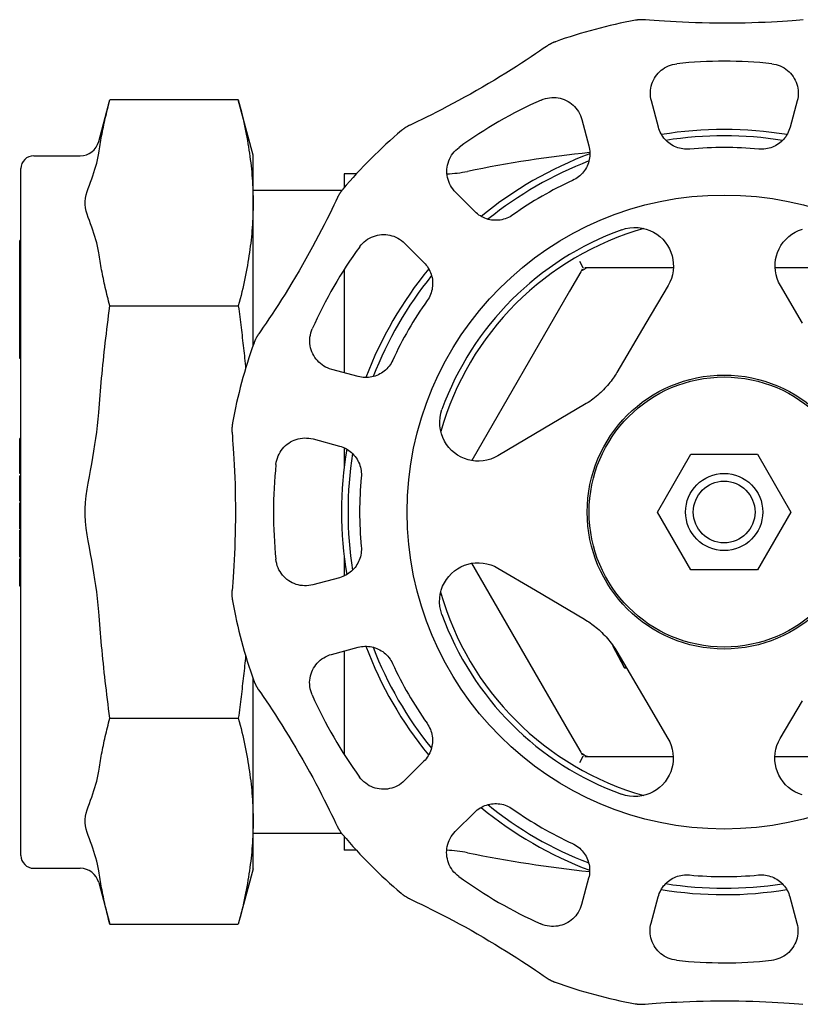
# Model space of a CAD drawing. Header units: millimetres. Extents: x 67 to 3787, y 20 to 476.
# Tile 5 of 8: x 274 to 335, y 400 to 476. Entities that reach past the tile are written whole.
import ezdxf

# ---------------------------------------------------------------- set-up
doc = ezdxf.new("R2010")
doc.units = ezdxf.units.MM
doc.layers.add('DETAIL', color=2, linetype='Continuous')

msp = doc.modelspace()

# ---------------------------------------------------------------- linework, layer by layer
at = {"layer": 'DETAIL'}
for p, q in [((280.122, 466.835), (280.988, 470.066)), ((290.974, 470.066), (280.988, 470.066)), ((292.124, 465.773), (290.974, 470.066)), ((323.648, 467.939), (323.097, 469.998)), ((334.434, 469.994), (333.882, 467.936)), ((317.688, 468.551), (318.238, 466.492)), ((275.074, 465.723), (278.673, 465.723)), ((292.124, 462.055), (292.124, 465.773)), ((274.074, 411.323), (274.074, 464.723)), ((299.204, 464.323), (299.204, 463.245)), ((300.16, 464.323), (299.204, 464.323)), ((299.021, 463.023), (292.124, 463.023)), ((309.374, 461.379), (307.868, 462.886)), ((292.124, 450.968), (292.124, 462.055)), ((273.974, 456.703), (273.974, 459.143)), ((274.074, 459.143), (273.974, 459.143)), ((303.906, 458.928), (305.413, 457.42)), ((317.496, 457.523), (317.777, 457.037)), ((273.974, 456.481), (273.974, 456.703)), ((274.074, 456.703), (273.974, 456.703)), ((274.074, 456.481), (273.974, 456.481)), ((273.974, 455.971), (273.974, 456.481)), ((299.204, 456.873), (299.204, 448.852)), ((317.602, 456.707), (316.731, 455.199)), ((317.714, 456.902), (317.602, 456.707)), ((317.777, 457.037), (317.81, 456.979)), ((318.149, 457.023), (317.924, 457.023)), ((319.891, 457.023), (318.149, 457.023)), ((324.808, 457.023), (319.891, 457.023)), ((337.617, 457.023), (332.714, 457.023)), ((273.974, 455.764), (273.974, 455.971)), ((274.074, 455.971), (273.974, 455.971)), ((273.974, 455.258), (273.974, 455.764)), ((274.074, 455.764), (273.974, 455.764)), ((324.395, 455.628), (322.668, 452.701)), ((334.851, 452.696), (333.126, 455.624)), ((273.974, 455.036), (273.974, 455.258)), ((274.074, 455.258), (273.974, 455.258)), ((273.974, 454.976), (273.974, 455.036)), ((274.074, 455.036), (273.974, 455.036)), ((273.974, 454.714), (273.974, 454.976)), ((274.074, 454.976), (273.974, 454.976)), ((316.731, 455.199), (309.124, 442.023)), ((274.074, 454.714), (273.974, 454.714)), ((273.974, 454.114), (273.974, 454.714)), ((273.974, 453.869), (273.974, 454.114)), ((274.074, 454.114), (273.974, 454.114)), ((280.988, 454.045), (290.974, 454.045)), ((273.974, 453.273), (273.974, 453.869)), ((274.074, 453.869), (273.974, 453.869)), ((273.974, 453.011), (273.974, 453.273)), ((274.074, 453.273), (273.974, 453.273)), ((273.974, 452.889), (273.974, 453.011)), ((274.074, 453.011), (273.974, 453.011)), ((273.974, 451.373), (273.974, 452.889)), ((274.074, 452.889), (273.974, 452.889)), ((322.668, 452.701), (320.414, 448.881)), ((273.974, 451.345), (273.974, 451.373)), ((274.074, 451.373), (273.974, 451.373)), ((273.974, 450.938), (273.974, 451.345)), ((274.074, 451.345), (273.974, 451.345)), ((273.974, 450.634), (273.974, 450.938)), ((274.074, 450.938), (273.974, 450.938)), ((273.974, 449.971), (273.974, 450.634)), ((274.074, 450.634), (273.974, 450.634)), ((274.074, 449.971), (273.974, 449.971)), ((300.293, 448.559), (298.235, 449.112)), ((317.902, 446.371), (314.081, 444.12)), ((314.081, 444.12), (311.153, 442.395)), ((273.974, 443.059), (273.974, 443.75)), ((274.074, 443.75), (273.974, 443.75)), ((296.783, 443.703), (298.841, 443.151)), ((274.074, 443.059), (273.974, 443.059)), ((273.974, 442.826), (273.974, 443.059)), ((273.974, 442.456), (273.974, 442.826)), ((274.074, 442.826), (273.974, 442.826)), ((299.204, 443.02), (299.204, 441.468)), ((323.558, 438.023), (326.156, 442.523)), ((326.156, 442.523), (331.352, 442.523)), ((331.352, 442.523), (333.95, 438.023)), ((273.974, 441.716), (273.974, 442.456)), ((274.074, 442.456), (273.974, 442.456)), ((273.974, 441.481), (273.974, 441.716)), ((274.074, 441.716), (273.974, 441.716)), ((273.974, 441.017), (273.974, 441.481)), ((274.074, 441.481), (273.974, 441.481)), ((274.074, 441.017), (273.974, 441.017)), ((273.974, 440.812), (273.974, 440.828)), ((274.074, 440.828), (273.974, 440.828)), ((273.974, 440.646), (273.974, 440.812)), ((274.074, 440.812), (273.974, 440.812)), ((273.974, 439.16), (273.974, 440.646)), ((274.074, 440.646), (273.974, 440.646)), ((273.974, 439.132), (273.974, 439.16)), ((274.074, 439.16), (273.974, 439.16)), ((273.974, 438.863), (273.974, 439.132)), ((274.074, 439.132), (273.974, 439.132)), ((273.974, 438.859), (273.974, 438.863)), ((274.074, 438.859), (273.974, 438.859)), ((273.974, 438.689), (273.974, 438.736)), ((274.074, 438.736), (273.974, 438.736)), ((273.974, 438.636), (273.974, 438.689)), ((274.074, 438.689), (273.974, 438.689)), ((273.974, 437.649), (273.974, 438.636)), ((274.074, 438.636), (273.974, 438.636)), ((326.156, 433.523), (323.558, 438.023)), ((333.95, 438.023), (331.352, 433.523)), ((273.974, 436.726), (273.974, 437.649)), ((274.074, 436.726), (273.974, 436.726)), ((273.974, 436.565), (273.974, 436.603)), ((274.074, 436.603), (273.974, 436.603)), ((273.974, 434.99), (273.974, 436.565)), ((274.074, 436.565), (273.974, 436.565)), ((273.974, 434.69), (273.974, 434.99)), ((274.074, 434.99), (273.974, 434.99)), ((273.974, 434.504), (273.974, 434.69)), ((274.074, 434.69), (273.974, 434.69)), ((274.074, 434.504), (273.974, 434.504)), ((273.974, 434.305), (273.974, 434.376)), ((274.074, 434.376), (273.974, 434.376)), ((273.974, 432.562), (273.974, 434.305)), ((274.074, 434.305), (273.974, 434.305)), ((299.204, 434.578), (299.204, 433.049)), ((309.116, 434.037), (316.731, 420.847)), ((311.15, 433.664), (314.076, 431.937)), ((331.352, 433.523), (326.156, 433.523)), ((273.974, 432.267), (273.974, 432.562)), ((274.074, 432.562), (273.974, 432.562)), ((298.838, 432.917), (296.779, 432.366)), ((274.074, 432.267), (273.974, 432.267)), ((314.076, 431.937), (317.896, 429.683)), ((298.226, 426.957), (300.285, 427.508)), ((299.204, 427.218), (299.204, 419.173)), ((320.994, 425.921), (320.11, 427.632)), ((320.111, 427.631), (320.995, 425.921)), ((320.406, 427.172), (322.657, 423.35)), ((320.995, 425.921), (320.994, 425.921)), ((320.995, 425.921), (321.147, 425.914)), ((320.995, 425.921), (320.995, 425.921)), ((321.147, 425.914), (320.995, 425.921)), ((292.124, 413.991), (292.124, 425.079)), ((322.657, 423.35), (324.382, 420.422)), ((333.113, 420.419), (334.84, 423.345)), ((280.988, 422.002), (290.974, 422.002)), ((316.731, 420.847), (317.602, 419.339)), ((317.777, 419.01), (317.496, 418.523)), ((317.602, 419.339), (317.714, 419.144)), ((317.777, 419.01), (317.81, 419.067)), ((317.924, 419.023), (318.149, 419.023)), ((318.149, 419.023), (319.891, 419.023)), ((319.891, 419.023), (324.794, 419.023)), ((332.7, 419.023), (337.617, 419.023)), ((305.399, 418.643), (303.891, 417.137)), ((307.85, 413.176), (309.357, 414.682)), ((292.124, 410.273), (292.124, 413.991)), ((299.019, 413.023), (292.124, 413.023)), ((299.204, 412.801), (299.204, 411.723)), ((300.16, 411.723), (299.204, 411.723)), ((275.074, 410.323), (278.673, 410.323)), ((292.124, 410.273), (290.974, 405.98)), ((280.122, 409.211), (280.988, 405.98)), ((318.218, 409.562), (317.665, 407.504)), ((323.074, 406.052), (323.626, 408.11)), ((333.86, 408.107), (334.411, 406.048)), ((280.988, 405.98), (290.974, 405.98))]:
    msp.add_line(p, q, dxfattribs=at)
at = {"layer": 'DETAIL', "flags": 128}
for points in [[(322.648, 476.293), (322.615, 476.295), (322.582, 476.298), (322.549, 476.3), (322.515, 476.301), (322.482, 476.302), (322.449, 476.303), (322.416, 476.304), (322.383, 476.304), (322.35, 476.303), (322.317, 476.303), (322.284, 476.302), (322.251, 476.3), (322.218, 476.299), (322.185, 476.297), (322.152, 476.294), (322.119, 476.291), (322.086, 476.288), (322.053, 476.285), (322.02, 476.281), (321.988, 476.277), (321.955, 476.272), (321.922, 476.267), (321.89, 476.262), (321.857, 476.256)], [(334.888, 476.288), (334.64, 476.267), (334.353, 476.244), (334.036, 476.22), (333.688, 476.195), (333.302, 476.17), (332.881, 476.145), (332.425, 476.12), (331.94, 476.097), (331.435, 476.077), (330.912, 476.06), (330.375, 476.046), (329.828, 476.036), (329.273, 476.029), (328.714, 476.028), (328.155, 476.031), (327.602, 476.038), (327.057, 476.049), (326.524, 476.064), (326.006, 476.083), (325.505, 476.104), (325.027, 476.127), (324.569, 476.153), (324.123, 476.181), (323.699, 476.21), (323.305, 476.239), (322.95, 476.267), (322.648, 476.293)], [(314.933, 474.228), (314.69, 474.059), (314.401, 473.861), (314.082, 473.644), (313.736, 473.411), (313.371, 473.169), (312.993, 472.921), (312.604, 472.671), (312.197, 472.412), (311.773, 472.147), (311.336, 471.878), (310.888, 471.606), (310.43, 471.333), (309.966, 471.06), (309.498, 470.791), (309.03, 470.526), (308.566, 470.268), (308.108, 470.017), (307.658, 469.776), (307.219, 469.544), (306.795, 469.323), (306.388, 469.115), (305.994, 468.917), (305.611, 468.726), (305.244, 468.547), (304.904, 468.383), (304.595, 468.236), (304.332, 468.113)], [(315.637, 474.592), (315.606, 474.58), (315.575, 474.569), (315.544, 474.557), (315.514, 474.544), (315.483, 474.532), (315.453, 474.519), (315.423, 474.505), (315.393, 474.492), (315.363, 474.478), (315.333, 474.464), (315.303, 474.449), (315.274, 474.434), (315.245, 474.419), (315.216, 474.403), (315.187, 474.387), (315.158, 474.371), (315.129, 474.354), (315.101, 474.337), (315.072, 474.32), (315.044, 474.302), (315.016, 474.284), (314.988, 474.266), (314.961, 474.247), (314.933, 474.228)], [(323.097, 469.998), (323.06, 470.162), (323.034, 470.328), (323.021, 470.494), (323.02, 470.66), (323.031, 470.824), (323.053, 470.987), (323.087, 471.147), (323.132, 471.304), (323.188, 471.457), (323.254, 471.605), (323.331, 471.748), (323.417, 471.886), (323.514, 472.017), (323.619, 472.142), (323.734, 472.259), (323.857, 472.367), (323.988, 472.468), (324.126, 472.559), (324.272, 472.64), (324.425, 472.711), (324.582, 472.771), (324.744, 472.819), (324.909, 472.856), (325.078, 472.88)], [(332.455, 472.877), (332.624, 472.853), (332.79, 472.816), (332.953, 472.768), (333.111, 472.707), (333.263, 472.636), (333.409, 472.554), (333.547, 472.463), (333.678, 472.362), (333.801, 472.253), (333.915, 472.136), (334.021, 472.012), (334.116, 471.88), (334.203, 471.743), (334.279, 471.6), (334.345, 471.451), (334.401, 471.299), (334.445, 471.142), (334.479, 470.982), (334.501, 470.819), (334.512, 470.655), (334.51, 470.489), (334.497, 470.323), (334.472, 470.158), (334.434, 469.994)], [(280.122, 465.93), (280.146, 466.095), (280.171, 466.26), (280.197, 466.426), (280.225, 466.592), (280.253, 466.759), (280.282, 466.926), (280.312, 467.094), (280.344, 467.263), (280.376, 467.432), (280.409, 467.601), (280.444, 467.772), (280.479, 467.943), (280.515, 468.115), (280.553, 468.288), (280.591, 468.461), (280.631, 468.635), (280.672, 468.811), (280.714, 468.987), (280.756, 469.164), (280.8, 469.342), (280.846, 469.522), (280.892, 469.702), (280.939, 469.883), (280.988, 470.066)], [(290.974, 470.066), (291.047, 469.789), (291.117, 469.515), (291.185, 469.244), (291.25, 468.975), (291.313, 468.709), (291.373, 468.445), (291.431, 468.184), (291.486, 467.925), (291.539, 467.668), (291.589, 467.412), (291.637, 467.159), (291.682, 466.907), (291.726, 466.657), (291.767, 466.408), (291.805, 466.16), (291.842, 465.914), (291.876, 465.669), (291.908, 465.425), (291.937, 465.182), (291.965, 464.939), (291.99, 464.698), (292.013, 464.457), (292.034, 464.216), (292.053, 463.976), (292.07, 463.736), (292.084, 463.496), (292.096, 463.256), (292.106, 463.017), (292.114, 462.777), (292.119, 462.537), (292.123, 462.296), (292.124, 462.055)], [(314.533, 470.058), (314.691, 470.122), (314.853, 470.173), (315.018, 470.212), (315.184, 470.239), (315.351, 470.253), (315.518, 470.256), (315.684, 470.246), (315.847, 470.224), (316.008, 470.191), (316.166, 470.147), (316.319, 470.092), (316.468, 470.026), (316.612, 469.95), (316.75, 469.864), (316.881, 469.769), (317.006, 469.665), (317.123, 469.551), (317.232, 469.429), (317.333, 469.299), (317.424, 469.162), (317.506, 469.018), (317.578, 468.867), (317.638, 468.711), (317.688, 468.551)], [(304.332, 468.113), (304.301, 468.098), (304.272, 468.084), (304.242, 468.069), (304.212, 468.054), (304.183, 468.038), (304.154, 468.022), (304.125, 468.006), (304.096, 467.99), (304.068, 467.973), (304.039, 467.956), (304.011, 467.938), (303.983, 467.921), (303.955, 467.903), (303.928, 467.884), (303.901, 467.866), (303.874, 467.847), (303.847, 467.828), (303.82, 467.808), (303.794, 467.789), (303.767, 467.768), (303.741, 467.748), (303.716, 467.728), (303.69, 467.707), (303.665, 467.686)], [(326.086, 466.244), (325.951, 466.235), (325.815, 466.235), (325.679, 466.242), (325.544, 466.257), (325.411, 466.28), (325.28, 466.311), (325.15, 466.349), (325.024, 466.395), (324.901, 466.448), (324.781, 466.508), (324.666, 466.575), (324.554, 466.648), (324.447, 466.727), (324.344, 466.813), (324.247, 466.904), (324.155, 467.001), (324.069, 467.103), (323.989, 467.211), (323.915, 467.322), (323.848, 467.439), (323.787, 467.559), (323.733, 467.683), (323.687, 467.81), (323.648, 467.939)], [(333.882, 467.936), (333.843, 467.806), (333.796, 467.679), (333.742, 467.555), (333.682, 467.434), (333.614, 467.318), (333.54, 467.206), (333.459, 467.099), (333.373, 466.997), (333.281, 466.9), (333.184, 466.809), (333.081, 466.723), (332.974, 466.644), (332.862, 466.571), (332.746, 466.504), (332.626, 466.444), (332.503, 466.392), (332.376, 466.346), (332.247, 466.308), (332.115, 466.277), (331.982, 466.254), (331.848, 466.239), (331.713, 466.232), (331.577, 466.233), (331.442, 466.242)], [(307.868, 462.886), (307.753, 463.009), (307.649, 463.14), (307.554, 463.277), (307.47, 463.42), (307.397, 463.568), (307.335, 463.72), (307.284, 463.876), (307.245, 464.034), (307.217, 464.194), (307.2, 464.356), (307.195, 464.518), (307.201, 464.68), (307.219, 464.842), (307.248, 465.003), (307.288, 465.161), (307.34, 465.317), (307.404, 465.47), (307.478, 465.618), (307.564, 465.762), (307.66, 465.899), (307.767, 466.03), (307.883, 466.152), (308.008, 466.267), (308.142, 466.372)], [(318.238, 466.492), (318.27, 466.36), (318.293, 466.227), (318.308, 466.092), (318.316, 465.958), (318.315, 465.824), (318.307, 465.69), (318.291, 465.557), (318.268, 465.426), (318.236, 465.296), (318.198, 465.168), (318.152, 465.042), (318.098, 464.92), (318.038, 464.8), (317.971, 464.685), (317.897, 464.573), (317.817, 464.466), (317.73, 464.363), (317.637, 464.265), (317.538, 464.173), (317.435, 464.087), (317.326, 464.007), (317.212, 463.933), (317.095, 463.866), (316.972, 463.806)], [(280.122, 458.181), (280.079, 458.439), (280.025, 458.697), (279.964, 458.95), (279.897, 459.196), (279.826, 459.434), (279.745, 459.687), (279.66, 459.941), (279.575, 460.183), (279.484, 460.436), (279.396, 460.68), (279.307, 460.932), (279.227, 461.172), (279.154, 461.426), (279.095, 461.683), (279.062, 461.935), (279.062, 462.176), (279.095, 462.427), (279.154, 462.685), (279.227, 462.938), (279.307, 463.179), (279.396, 463.431), (279.484, 463.675), (279.575, 463.928), (279.66, 464.169), (279.745, 464.423), (279.826, 464.676), (279.897, 464.915), (279.964, 465.161), (280.025, 465.414), (280.079, 465.672), (280.122, 465.93)], [(298.682, 462.468), (298.556, 462.199), (298.405, 461.883), (298.237, 461.535), (298.054, 461.161), (297.859, 460.769), (297.655, 460.365), (297.444, 459.954), (297.22, 459.526), (296.986, 459.085), (296.743, 458.633), (296.49, 458.174), (296.231, 457.708), (295.965, 457.24), (295.694, 456.773), (295.421, 456.31), (295.148, 455.854), (294.876, 455.408), (294.608, 454.973), (294.344, 454.554), (294.087, 454.15), (293.839, 453.766), (293.597, 453.398), (293.36, 453.041), (293.132, 452.703), (292.919, 452.391), (292.725, 452.109), (292.559, 451.87)], [(299.11, 463.134), (299.089, 463.109), (299.068, 463.083), (299.047, 463.057), (299.027, 463.031), (299.007, 463.005), (298.987, 462.979), (298.968, 462.952), (298.948, 462.925), (298.93, 462.898), (298.911, 462.871), (298.893, 462.843), (298.875, 462.816), (298.857, 462.788), (298.84, 462.76), (298.822, 462.731), (298.806, 462.703), (298.789, 462.674), (298.773, 462.645), (298.757, 462.616), (298.741, 462.587), (298.726, 462.557), (298.711, 462.528), (298.697, 462.498), (298.682, 462.468)], [(292.124, 462.055), (292.123, 461.814), (292.119, 461.574), (292.114, 461.334), (292.106, 461.094), (292.096, 460.854), (292.084, 460.615), (292.07, 460.375), (292.053, 460.135), (292.034, 459.895), (292.013, 459.654), (291.99, 459.413), (291.965, 459.171), (291.937, 458.929), (291.908, 458.686), (291.876, 458.442), (291.842, 458.196), (291.805, 457.95), (291.767, 457.703), (291.726, 457.454), (291.682, 457.204), (291.637, 456.952), (291.589, 456.698), (291.539, 456.443), (291.486, 456.186), (291.431, 455.926), (291.373, 455.665), (291.313, 455.401), (291.25, 455.135), (291.185, 454.867), (291.117, 454.596), (291.047, 454.322), (290.974, 454.045)], [(312.333, 461.129), (312.22, 461.054), (312.103, 460.985), (311.982, 460.924), (311.857, 460.87), (311.73, 460.823), (311.601, 460.784), (311.47, 460.753), (311.338, 460.729), (311.205, 460.713), (311.071, 460.705), (310.938, 460.705), (310.804, 460.713), (310.672, 460.728), (310.54, 460.751), (310.41, 460.781), (310.282, 460.819), (310.156, 460.865), (310.033, 460.918), (309.913, 460.978), (309.797, 461.044), (309.685, 461.118), (309.576, 461.199), (309.473, 461.286), (309.374, 461.379)], [(320.787, 459.972), (321.092, 460.064), (321.409, 460.124), (321.733, 460.15), (322.058, 460.142), (322.379, 460.097), (322.689, 460.02), (322.983, 459.913), (323.257, 459.78), (323.512, 459.623), (323.752, 459.438), (323.975, 459.229), (324.175, 458.999), (324.349, 458.751), (324.496, 458.488), (324.615, 458.216), (324.706, 457.939), (324.767, 457.661), (324.802, 457.373), (324.809, 457.075), (324.787, 456.772), (324.732, 456.471), (324.647, 456.176), (324.534, 455.893), (324.395, 455.628)], [(300.42, 458.656), (300.526, 458.79), (300.64, 458.915), (300.764, 459.032), (300.895, 459.138), (301.033, 459.235), (301.177, 459.32), (301.325, 459.394), (301.477, 459.457), (301.633, 459.509), (301.792, 459.549), (301.952, 459.578), (302.114, 459.596), (302.276, 459.602), (302.438, 459.596), (302.6, 459.579), (302.76, 459.551), (302.918, 459.511), (303.073, 459.46), (303.225, 459.398), (303.373, 459.325), (303.516, 459.241), (303.653, 459.147), (303.783, 459.042), (303.906, 458.928)], [(333.126, 455.624), (332.987, 455.89), (332.874, 456.173), (332.789, 456.468), (332.735, 456.769), (332.712, 457.072), (332.72, 457.37), (332.755, 457.658), (332.817, 457.936), (332.908, 458.213), (333.027, 458.485), (333.174, 458.748), (333.349, 458.996), (333.549, 459.226), (333.771, 459.434), (334.012, 459.619), (334.267, 459.776), (334.541, 459.909), (334.835, 460.015)], [(280.988, 454.045), (280.939, 454.227), (280.892, 454.409), (280.846, 454.589), (280.8, 454.768), (280.756, 454.946), (280.714, 455.124), (280.672, 455.3), (280.631, 455.475), (280.591, 455.65), (280.553, 455.823), (280.515, 455.996), (280.479, 456.168), (280.444, 456.339), (280.409, 456.509), (280.376, 456.679), (280.344, 456.848), (280.312, 457.016), (280.282, 457.184), (280.253, 457.352), (280.225, 457.518), (280.197, 457.685), (280.171, 457.85), (280.146, 458.016), (280.122, 458.181)], [(305.413, 457.42), (305.506, 457.321), (305.593, 457.218), (305.673, 457.109), (305.747, 456.996), (305.814, 456.88), (305.874, 456.759), (305.926, 456.636), (305.972, 456.51), (306.009, 456.382), (306.04, 456.252), (306.063, 456.121), (306.078, 455.988), (306.085, 455.854), (306.085, 455.721), (306.076, 455.587), (306.06, 455.454), (306.037, 455.322), (306.005, 455.191), (305.966, 455.061), (305.919, 454.934), (305.865, 454.811), (305.803, 454.69), (305.735, 454.573), (305.66, 454.461)], [(280.122, 445.773), (280.146, 446.102), (280.171, 446.433), (280.197, 446.765), (280.225, 447.097), (280.253, 447.431), (280.282, 447.765), (280.312, 448.101), (280.344, 448.438), (280.376, 448.776), (280.409, 449.115), (280.444, 449.456), (280.479, 449.798), (280.515, 450.142), (280.553, 450.488), (280.591, 450.835), (280.631, 451.183), (280.672, 451.534), (280.714, 451.887), (280.756, 452.241), (280.8, 452.597), (280.846, 452.956), (280.892, 453.316), (280.939, 453.679), (280.988, 454.045)], [(290.974, 454.045), (291.002, 453.834), (291.029, 453.624), (291.057, 453.414), (291.084, 453.206), (291.11, 452.998), (291.136, 452.792), (291.162, 452.586), (291.188, 452.381), (291.213, 452.176), (291.237, 451.973), (291.262, 451.77), (291.285, 451.567), (291.309, 451.366), (291.332, 451.165), (291.355, 450.965), (291.377, 450.766), (291.4, 450.567), (291.421, 450.369), (291.443, 450.171), (291.464, 449.974), (291.484, 449.778), (291.505, 449.582), (291.525, 449.387), (291.544, 449.192)], [(292.559, 451.87), (292.54, 451.843), (292.521, 451.815), (292.503, 451.787), (292.485, 451.759), (292.467, 451.731), (292.45, 451.703), (292.433, 451.674), (292.416, 451.646), (292.4, 451.617), (292.384, 451.588), (292.368, 451.559), (292.353, 451.53), (292.338, 451.5), (292.323, 451.471), (292.309, 451.441), (292.295, 451.411), (292.281, 451.381), (292.268, 451.351), (292.255, 451.321), (292.242, 451.29), (292.23, 451.26), (292.218, 451.229), (292.206, 451.198), (292.195, 451.167)], [(298.235, 449.112), (298.074, 449.161), (297.918, 449.222), (297.767, 449.294), (297.623, 449.376), (297.486, 449.467), (297.356, 449.568), (297.234, 449.677), (297.121, 449.795), (297.016, 449.92), (296.921, 450.051), (296.835, 450.189), (296.76, 450.333), (296.694, 450.482), (296.639, 450.635), (296.595, 450.793), (296.562, 450.954), (296.541, 451.117), (296.531, 451.283), (296.534, 451.45), (296.548, 451.617), (296.575, 451.783), (296.614, 451.948), (296.666, 452.11), (296.729, 452.268)], [(302.98, 449.823), (302.92, 449.701), (302.852, 449.583), (302.778, 449.47), (302.698, 449.361), (302.611, 449.257), (302.519, 449.158), (302.421, 449.066), (302.318, 448.979), (302.211, 448.899), (302.099, 448.825), (301.983, 448.758), (301.864, 448.698), (301.742, 448.645), (301.616, 448.599), (301.489, 448.561), (301.359, 448.529), (301.227, 448.506), (301.094, 448.49), (300.96, 448.482), (300.826, 448.482), (300.692, 448.489), (300.558, 448.505), (300.425, 448.528), (300.293, 448.559)], [(320.414, 448.881), (320.347, 448.77), (320.277, 448.659), (320.204, 448.546), (320.127, 448.434), (320.047, 448.321), (319.963, 448.208), (319.876, 448.095), (319.785, 447.981), (319.69, 447.868), (319.591, 447.755), (319.488, 447.643), (319.381, 447.53), (319.269, 447.419), (319.155, 447.309), (319.039, 447.203), (318.921, 447.099), (318.8, 446.998), (318.678, 446.9), (318.554, 446.805), (318.427, 446.712), (318.299, 446.623), (318.169, 446.536), (318.036, 446.452), (317.902, 446.371)], [(280.122, 430.274), (280.079, 430.79), (280.025, 431.306), (279.964, 431.813), (279.897, 432.304), (279.826, 432.781), (279.745, 433.287), (279.66, 433.795), (279.575, 434.278), (279.484, 434.784), (279.396, 435.272), (279.307, 435.776), (279.227, 436.257), (279.154, 436.764), (279.095, 437.279), (279.062, 437.782), (279.062, 438.264), (279.095, 438.767), (279.154, 439.282), (279.227, 439.789), (279.307, 440.27), (279.396, 440.774), (279.484, 441.262), (279.575, 441.769), (279.66, 442.251), (279.745, 442.759), (279.826, 443.265), (279.897, 443.743), (279.964, 444.234), (280.025, 444.74), (280.079, 445.256), (280.122, 445.773)], [(311.153, 442.395), (310.887, 442.256), (310.604, 442.143), (310.309, 442.058), (310.008, 442.004), (309.705, 441.982), (309.407, 441.989), (309.119, 442.024), (308.841, 442.086), (308.564, 442.177), (308.292, 442.296), (308.029, 442.443), (307.781, 442.618), (307.551, 442.818), (307.343, 443.04), (307.158, 443.281), (307.001, 443.536), (306.868, 443.81), (306.762, 444.104), (306.684, 444.415), (306.64, 444.735), (306.632, 445.06), (306.658, 445.384), (306.719, 445.702), (306.811, 446.006)], [(290.526, 444.948), (290.52, 444.915), (290.515, 444.883), (290.51, 444.85), (290.505, 444.817), (290.501, 444.785), (290.497, 444.752), (290.494, 444.719), (290.49, 444.686), (290.488, 444.653), (290.485, 444.62), (290.483, 444.588), (290.481, 444.555), (290.48, 444.521), (290.479, 444.488), (290.478, 444.455), (290.478, 444.422), (290.478, 444.389), (290.479, 444.356), (290.479, 444.323), (290.481, 444.29), (290.482, 444.256), (290.484, 444.223), (290.486, 444.19), (290.489, 444.157)], [(290.489, 444.157), (290.51, 443.909), (290.533, 443.622), (290.557, 443.305), (290.582, 442.957), (290.607, 442.572), (290.632, 442.15), (290.657, 441.694), (290.68, 441.209), (290.7, 440.704), (290.717, 440.181), (290.731, 439.644), (290.742, 439.097), (290.748, 438.542), (290.749, 437.983), (290.746, 437.424), (290.739, 436.871), (290.728, 436.326), (290.713, 435.793), (290.695, 435.275), (290.673, 434.775), (290.65, 434.296), (290.624, 433.838), (290.596, 433.392), (290.567, 432.968), (290.538, 432.574), (290.51, 432.219), (290.484, 431.917)], [(293.9, 441.725), (293.924, 441.893), (293.961, 442.059), (294.009, 442.222), (294.07, 442.38), (294.141, 442.532), (294.223, 442.678), (294.314, 442.817), (294.415, 442.947), (294.524, 443.07), (294.641, 443.184), (294.765, 443.29), (294.897, 443.386), (295.034, 443.472), (295.177, 443.548), (295.326, 443.614), (295.479, 443.67), (295.635, 443.715), (295.795, 443.748), (295.958, 443.77), (296.122, 443.781), (296.288, 443.779), (296.454, 443.766), (296.619, 443.741), (296.783, 443.703)], [(298.841, 443.151), (298.971, 443.112), (299.098, 443.065), (299.222, 443.011), (299.343, 442.951), (299.459, 442.883), (299.571, 442.809), (299.678, 442.729), (299.78, 442.642), (299.877, 442.55), (299.968, 442.453), (300.054, 442.35), (300.133, 442.243), (300.206, 442.131), (300.273, 442.015), (300.333, 441.895), (300.385, 441.772), (300.431, 441.645), (300.469, 441.516), (300.5, 441.385), (300.523, 441.251), (300.538, 441.117), (300.545, 440.982), (300.544, 440.847), (300.535, 440.711)], [(300.533, 435.356), (300.542, 435.22), (300.542, 435.084), (300.535, 434.948), (300.52, 434.814), (300.497, 434.68), (300.466, 434.549), (300.428, 434.419), (300.382, 434.293), (300.329, 434.17), (300.269, 434.051), (300.203, 433.935), (300.129, 433.823), (300.05, 433.716), (299.964, 433.613), (299.873, 433.516), (299.776, 433.424), (299.674, 433.338), (299.566, 433.258), (299.455, 433.184), (299.338, 433.117), (299.218, 433.056), (299.094, 433.002), (298.967, 432.956), (298.838, 432.917)], [(296.779, 432.366), (296.615, 432.329), (296.449, 432.304), (296.283, 432.29), (296.117, 432.289), (295.953, 432.3), (295.79, 432.322), (295.63, 432.356), (295.473, 432.401), (295.32, 432.457), (295.172, 432.523), (295.029, 432.6), (294.891, 432.686), (294.76, 432.783), (294.636, 432.888), (294.518, 433.003), (294.41, 433.126), (294.309, 433.257), (294.218, 433.395), (294.137, 433.541), (294.066, 433.694), (294.006, 433.851), (293.958, 434.013), (293.921, 434.178), (293.897, 434.347)], [(306.805, 430.057), (306.713, 430.361), (306.653, 430.678), (306.627, 431.002), (306.635, 431.327), (306.68, 431.648), (306.757, 431.958), (306.864, 432.252), (306.997, 432.526), (307.154, 432.781), (307.339, 433.022), (307.548, 433.244), (307.778, 433.444), (308.026, 433.618), (308.289, 433.765), (308.561, 433.884), (308.838, 433.975), (309.116, 434.036), (309.404, 434.071), (309.703, 434.079), (310.005, 434.056), (310.306, 434.001), (310.601, 433.916), (310.884, 433.803), (311.15, 433.664)], [(290.484, 431.917), (290.482, 431.884), (290.479, 431.851), (290.478, 431.818), (290.476, 431.785), (290.475, 431.751), (290.474, 431.718), (290.473, 431.685), (290.473, 431.652), (290.474, 431.619), (290.474, 431.586), (290.475, 431.553), (290.477, 431.52), (290.478, 431.487), (290.48, 431.454), (290.483, 431.421), (290.486, 431.388), (290.489, 431.355), (290.492, 431.322), (290.496, 431.29), (290.5, 431.257), (290.505, 431.224), (290.51, 431.192), (290.515, 431.159), (290.521, 431.127)], [(280.988, 422.002), (280.939, 422.367), (280.892, 422.73), (280.846, 423.09), (280.8, 423.449), (280.756, 423.805), (280.714, 424.16), (280.672, 424.512), (280.631, 424.863), (280.591, 425.212), (280.553, 425.559), (280.515, 425.904), (280.479, 426.248), (280.444, 426.59), (280.409, 426.931), (280.376, 427.27), (280.344, 427.609), (280.312, 427.945), (280.282, 428.281), (280.253, 428.616), (280.225, 428.949), (280.197, 429.282), (280.171, 429.613), (280.146, 429.944), (280.122, 430.274)], [(317.896, 429.683), (318.007, 429.616), (318.119, 429.546), (318.231, 429.473), (318.343, 429.396), (318.456, 429.316), (318.569, 429.233), (318.682, 429.145), (318.796, 429.054), (318.909, 428.959), (319.022, 428.86), (319.135, 428.757), (319.247, 428.65), (319.358, 428.539), (319.468, 428.424), (319.574, 428.308), (319.678, 428.19), (319.779, 428.069), (319.877, 427.947), (319.973, 427.823), (320.065, 427.696), (320.155, 427.568), (320.241, 427.438), (320.325, 427.306), (320.406, 427.172)], [(300.285, 427.508), (300.417, 427.539), (300.55, 427.562), (300.685, 427.577), (300.819, 427.585), (300.953, 427.584), (301.087, 427.576), (301.22, 427.56), (301.352, 427.537), (301.482, 427.505), (301.609, 427.467), (301.735, 427.421), (301.857, 427.367), (301.977, 427.307), (302.092, 427.24), (302.204, 427.166), (302.311, 427.086), (302.414, 426.999), (302.512, 426.906), (302.604, 426.807), (302.69, 426.704), (302.77, 426.595), (302.844, 426.482), (302.911, 426.364), (302.971, 426.242)], [(291.544, 426.854), (291.525, 426.659), (291.505, 426.464), (291.484, 426.268), (291.464, 426.072), (291.443, 425.875), (291.421, 425.677), (291.4, 425.479), (291.377, 425.281), (291.355, 425.081), (291.332, 424.881), (291.309, 424.68), (291.285, 424.479), (291.262, 424.277), (291.237, 424.074), (291.213, 423.87), (291.188, 423.666), (291.162, 423.46), (291.136, 423.254), (291.11, 423.048), (291.084, 422.84), (291.057, 422.632), (291.029, 422.423), (291.002, 422.213), (290.974, 422.002)], [(296.719, 423.802), (296.655, 423.96), (296.604, 424.122), (296.565, 424.287), (296.538, 424.453), (296.524, 424.62), (296.522, 424.787), (296.531, 424.953), (296.553, 425.117), (296.586, 425.277), (296.63, 425.435), (296.685, 425.588), (296.751, 425.737), (296.827, 425.881), (296.913, 426.019), (297.008, 426.15), (297.112, 426.275), (297.226, 426.392), (297.348, 426.501), (297.478, 426.602), (297.615, 426.693), (297.759, 426.775), (297.91, 426.847), (298.066, 426.907), (298.226, 426.957)], [(292.185, 424.906), (292.197, 424.875), (292.208, 424.844), (292.22, 424.813), (292.233, 424.783), (292.245, 424.752), (292.258, 424.722), (292.272, 424.692), (292.285, 424.662), (292.299, 424.632), (292.314, 424.602), (292.328, 424.573), (292.343, 424.543), (292.359, 424.514), (292.374, 424.485), (292.39, 424.456), (292.406, 424.427), (292.423, 424.398), (292.44, 424.37), (292.457, 424.341), (292.475, 424.313), (292.493, 424.285), (292.511, 424.258), (292.53, 424.23), (292.549, 424.203)], [(292.549, 424.203), (292.718, 423.959), (292.916, 423.671), (293.133, 423.351), (293.366, 423.005), (293.608, 422.64), (293.856, 422.262), (294.106, 421.873), (294.365, 421.466), (294.63, 421.043), (294.899, 420.606), (295.171, 420.157), (295.444, 419.7), (295.717, 419.235), (295.986, 418.767), (296.251, 418.3), (296.509, 417.835), (296.76, 417.377), (297.001, 416.927), (297.233, 416.489), (297.454, 416.064), (297.662, 415.657), (297.86, 415.264), (298.051, 414.88), (298.23, 414.513), (298.394, 414.173), (298.541, 413.864), (298.664, 413.601)], [(280.122, 417.866), (280.146, 418.031), (280.171, 418.196), (280.197, 418.362), (280.225, 418.528), (280.253, 418.695), (280.282, 418.862), (280.312, 419.03), (280.344, 419.198), (280.376, 419.367), (280.409, 419.537), (280.444, 419.707), (280.479, 419.878), (280.515, 420.05), (280.553, 420.223), (280.591, 420.397), (280.631, 420.571), (280.672, 420.746), (280.714, 420.923), (280.756, 421.1), (280.8, 421.278), (280.846, 421.457), (280.892, 421.638), (280.939, 421.819), (280.988, 422.002)], [(290.974, 422.002), (291.047, 421.725), (291.117, 421.451), (291.185, 421.179), (291.25, 420.911), (291.313, 420.645), (291.373, 420.381), (291.431, 420.12), (291.486, 419.86), (291.539, 419.603), (291.589, 419.348), (291.637, 419.094), (291.682, 418.843), (291.726, 418.592), (291.767, 418.344), (291.805, 418.096), (291.842, 417.85), (291.876, 417.605), (291.908, 417.361), (291.937, 417.117), (291.965, 416.875), (291.99, 416.633), (292.013, 416.392), (292.034, 416.152), (292.053, 415.911), (292.07, 415.671), (292.084, 415.432), (292.096, 415.192), (292.106, 414.952), (292.114, 414.712), (292.119, 414.472), (292.123, 414.232), (292.124, 413.991)], [(305.648, 421.602), (305.723, 421.489), (305.792, 421.372), (305.853, 421.251), (305.907, 421.126), (305.954, 420.999), (305.993, 420.87), (306.024, 420.739), (306.048, 420.607), (306.064, 420.474), (306.072, 420.34), (306.072, 420.207), (306.064, 420.073), (306.049, 419.941), (306.026, 419.809), (305.996, 419.679), (305.958, 419.551), (305.912, 419.426), (305.859, 419.303), (305.8, 419.183), (305.733, 419.066), (305.659, 418.954), (305.578, 418.845), (305.492, 418.742), (305.399, 418.643)], [(324.382, 420.422), (324.521, 420.156), (324.634, 419.873), (324.719, 419.579), (324.773, 419.277), (324.795, 418.975), (324.788, 418.676), (324.753, 418.388), (324.691, 418.11), (324.6, 417.833), (324.481, 417.561), (324.334, 417.298), (324.159, 417.05), (323.959, 416.82), (323.737, 416.612), (323.496, 416.427), (323.241, 416.27), (322.967, 416.138), (322.673, 416.031), (322.362, 415.954), (322.042, 415.909), (321.717, 415.901), (321.393, 415.928), (321.075, 415.988), (320.771, 416.08)], [(334.819, 416.026), (334.525, 416.133), (334.251, 416.266), (333.996, 416.424), (333.756, 416.608), (333.533, 416.817), (333.333, 417.047), (333.159, 417.295), (333.012, 417.558), (332.893, 417.83), (332.802, 418.107), (332.741, 418.385), (332.706, 418.673), (332.699, 418.972), (332.721, 419.274), (332.776, 419.576), (332.861, 419.87), (332.974, 420.153), (333.113, 420.419)], [(280.122, 410.116), (280.079, 410.375), (280.025, 410.632), (279.964, 410.886), (279.897, 411.131), (279.826, 411.37), (279.745, 411.623), (279.66, 411.877), (279.575, 412.118), (279.484, 412.371), (279.396, 412.615), (279.307, 412.868), (279.227, 413.108), (279.154, 413.361), (279.095, 413.619), (279.062, 413.87), (279.062, 414.111), (279.095, 414.363), (279.154, 414.62), (279.227, 414.874), (279.307, 415.114), (279.396, 415.366), (279.484, 415.61), (279.575, 415.864), (279.66, 416.105), (279.745, 416.359), (279.826, 416.612), (279.897, 416.851), (279.964, 417.096), (280.025, 417.35), (280.079, 417.607), (280.122, 417.866)], [(303.891, 417.137), (303.768, 417.022), (303.637, 416.918), (303.5, 416.823), (303.357, 416.739), (303.209, 416.666), (303.057, 416.604), (302.901, 416.553), (302.743, 416.514), (302.583, 416.486), (302.421, 416.469), (302.259, 416.464), (302.097, 416.47), (301.935, 416.488), (301.774, 416.517), (301.616, 416.558), (301.46, 416.61), (301.307, 416.673), (301.159, 416.747), (301.016, 416.833), (300.878, 416.93), (300.747, 417.036), (300.625, 417.152), (300.51, 417.277), (300.405, 417.411)], [(309.357, 414.682), (309.456, 414.775), (309.56, 414.862), (309.668, 414.942), (309.781, 415.016), (309.898, 415.083), (310.018, 415.143), (310.141, 415.195), (310.267, 415.241), (310.395, 415.279), (310.525, 415.309), (310.657, 415.332), (310.789, 415.347), (310.923, 415.354), (311.057, 415.354), (311.19, 415.346), (311.323, 415.33), (311.455, 415.306), (311.586, 415.274), (311.716, 415.235), (311.843, 415.188), (311.967, 415.134), (312.087, 415.072), (312.204, 415.004), (312.316, 414.929)], [(292.124, 413.991), (292.123, 413.75), (292.119, 413.51), (292.114, 413.269), (292.106, 413.03), (292.096, 412.79), (292.084, 412.55), (292.07, 412.31), (292.053, 412.07), (292.034, 411.83), (292.013, 411.59), (291.99, 411.349), (291.965, 411.107), (291.937, 410.864), (291.908, 410.621), (291.876, 410.377), (291.842, 410.132), (291.805, 409.886), (291.767, 409.638), (291.726, 409.389), (291.682, 409.139), (291.637, 408.887), (291.589, 408.634), (291.539, 408.379), (291.486, 408.121), (291.431, 407.862), (291.373, 407.601), (291.313, 407.337), (291.25, 407.071), (291.185, 406.802), (291.117, 406.531), (291.047, 406.257), (290.974, 405.98)], [(298.664, 413.601), (298.679, 413.571), (298.693, 413.541), (298.708, 413.511), (298.724, 413.481), (298.739, 413.452), (298.755, 413.423), (298.771, 413.394), (298.788, 413.365), (298.804, 413.337), (298.821, 413.308), (298.839, 413.28), (298.856, 413.252), (298.874, 413.225), (298.893, 413.197), (298.911, 413.17), (298.93, 413.143), (298.949, 413.116), (298.969, 413.089), (298.989, 413.063), (299.009, 413.037), (299.029, 413.011), (299.049, 412.985), (299.07, 412.959), (299.091, 412.934)], [(308.121, 409.689), (307.987, 409.795), (307.862, 409.91), (307.745, 410.033), (307.639, 410.164), (307.542, 410.302), (307.457, 410.446), (307.383, 410.594), (307.32, 410.747), (307.268, 410.902), (307.228, 411.061), (307.199, 411.221), (307.181, 411.383), (307.175, 411.545), (307.181, 411.707), (307.198, 411.869), (307.226, 412.029), (307.266, 412.187), (307.317, 412.343), (307.379, 412.494), (307.452, 412.642), (307.536, 412.785), (307.63, 412.922), (307.735, 413.053), (307.85, 413.176)], [(316.954, 412.249), (317.076, 412.189), (317.194, 412.122), (317.307, 412.048), (317.417, 411.967), (317.52, 411.88), (317.619, 411.788), (317.712, 411.69), (317.798, 411.587), (317.878, 411.48), (317.952, 411.368), (318.019, 411.253), (318.079, 411.133), (318.132, 411.011), (318.178, 410.886), (318.217, 410.758), (318.248, 410.628), (318.271, 410.496), (318.287, 410.364), (318.295, 410.23), (318.295, 410.095), (318.288, 409.961), (318.272, 409.827), (318.249, 409.694), (318.218, 409.562)], [(280.988, 405.98), (280.939, 406.163), (280.892, 406.344), (280.846, 406.525), (280.8, 406.704), (280.756, 406.882), (280.714, 407.059), (280.672, 407.235), (280.631, 407.411), (280.591, 407.585), (280.553, 407.759), (280.515, 407.931), (280.479, 408.103), (280.444, 408.274), (280.409, 408.445), (280.376, 408.615), (280.344, 408.784), (280.312, 408.952), (280.282, 409.12), (280.253, 409.287), (280.225, 409.454), (280.197, 409.62), (280.171, 409.786), (280.146, 409.951), (280.122, 410.116)], [(323.626, 408.11), (323.665, 408.24), (323.712, 408.368), (323.766, 408.492), (323.826, 408.612), (323.894, 408.728), (323.968, 408.84), (324.049, 408.947), (324.135, 409.049), (324.227, 409.146), (324.324, 409.238), (324.427, 409.323), (324.534, 409.402), (324.646, 409.476), (324.762, 409.542), (324.882, 409.602), (325.005, 409.655), (325.132, 409.7), (325.261, 409.738), (325.393, 409.769), (325.526, 409.792), (325.66, 409.807), (325.795, 409.814), (325.93, 409.813), (326.066, 409.804)], [(331.422, 409.802), (331.557, 409.811), (331.693, 409.812), (331.829, 409.804), (331.964, 409.789), (332.097, 409.766), (332.228, 409.735), (332.358, 409.697), (332.484, 409.651), (332.607, 409.598), (332.727, 409.538), (332.842, 409.472), (332.954, 409.398), (333.061, 409.319), (333.164, 409.233), (333.261, 409.142), (333.353, 409.045), (333.439, 408.943), (333.519, 408.836), (333.593, 408.724), (333.66, 408.608), (333.721, 408.487), (333.775, 408.364), (333.821, 408.237), (333.86, 408.107)], [(303.643, 408.379), (303.669, 408.358), (303.694, 408.337), (303.72, 408.316), (303.746, 408.296), (303.772, 408.276), (303.798, 408.256), (303.825, 408.237), (303.852, 408.218), (303.879, 408.199), (303.906, 408.18), (303.934, 408.162), (303.961, 408.144), (303.989, 408.126), (304.017, 408.109), (304.046, 408.092), (304.074, 408.075), (304.103, 408.058), (304.132, 408.042), (304.161, 408.026), (304.19, 408.011), (304.22, 407.995), (304.25, 407.98), (304.279, 407.966), (304.31, 407.951)], [(304.31, 407.951), (304.578, 407.825), (304.894, 407.675), (305.242, 407.506), (305.616, 407.323), (306.008, 407.128), (306.412, 406.924), (306.823, 406.713), (307.251, 406.49), (307.692, 406.255), (308.144, 406.012), (308.604, 405.759), (309.069, 405.5), (309.537, 405.234), (310.004, 404.963), (310.467, 404.691), (310.923, 404.417), (311.369, 404.146), (311.804, 403.877), (312.223, 403.613), (312.627, 403.356), (313.011, 403.108), (313.379, 402.866), (313.736, 402.629), (314.074, 402.401), (314.387, 402.188), (314.668, 401.994), (314.907, 401.828)], [(317.665, 407.504), (317.616, 407.343), (317.555, 407.187), (317.483, 407.036), (317.401, 406.892), (317.31, 406.755), (317.209, 406.625), (317.1, 406.503), (316.982, 406.39), (316.858, 406.286), (316.726, 406.19), (316.588, 406.105), (316.444, 406.029), (316.295, 405.963), (316.142, 405.908), (315.984, 405.864), (315.823, 405.831), (315.66, 405.81), (315.494, 405.8), (315.327, 405.803), (315.16, 405.817), (314.994, 405.844), (314.829, 405.883), (314.667, 405.935), (314.509, 405.998)], [(325.052, 403.169), (324.884, 403.193), (324.718, 403.23), (324.555, 403.279), (324.397, 403.339), (324.245, 403.41), (324.099, 403.492), (323.96, 403.583), (323.83, 403.684), (323.707, 403.793), (323.593, 403.91), (323.487, 404.034), (323.391, 404.166), (323.305, 404.303), (323.229, 404.446), (323.163, 404.595), (323.107, 404.748), (323.063, 404.904), (323.029, 405.064), (323.007, 405.227), (322.996, 405.391), (322.998, 405.557), (323.011, 405.723), (323.036, 405.889), (323.074, 406.052)], [(334.411, 406.048), (334.448, 405.884), (334.473, 405.719), (334.487, 405.552), (334.488, 405.387), (334.477, 405.222), (334.455, 405.059), (334.421, 404.899), (334.376, 404.742), (334.32, 404.589), (334.254, 404.441), (334.177, 404.298), (334.091, 404.16), (333.994, 404.029), (333.889, 403.905), (333.774, 403.788), (333.651, 403.679), (333.52, 403.578), (333.382, 403.487), (333.236, 403.406), (333.083, 403.335), (332.926, 403.275), (332.764, 403.227), (332.599, 403.191), (332.43, 403.166)], [(314.907, 401.828), (314.934, 401.809), (314.962, 401.79), (314.99, 401.772), (315.018, 401.754), (315.046, 401.736), (315.074, 401.719), (315.103, 401.702), (315.131, 401.686), (315.16, 401.669), (315.189, 401.653), (315.218, 401.638), (315.247, 401.622), (315.277, 401.607), (315.306, 401.593), (315.336, 401.578), (315.366, 401.564), (315.396, 401.55), (315.426, 401.537), (315.457, 401.524), (315.487, 401.511), (315.518, 401.499), (315.548, 401.487), (315.579, 401.475), (315.61, 401.464)], [(321.83, 399.795), (321.862, 399.789), (321.895, 399.784), (321.927, 399.779), (321.96, 399.775), (321.992, 399.77), (322.025, 399.766), (322.058, 399.763), (322.091, 399.76), (322.124, 399.757), (322.157, 399.754), (322.19, 399.752), (322.223, 399.75), (322.256, 399.749), (322.289, 399.748), (322.322, 399.747), (322.355, 399.747), (322.388, 399.747), (322.421, 399.748), (322.454, 399.748), (322.487, 399.75), (322.521, 399.751), (322.554, 399.753), (322.587, 399.755), (322.62, 399.758)], [(322.62, 399.758), (322.868, 399.779), (323.155, 399.802), (323.472, 399.826), (323.82, 399.851), (324.205, 399.876), (324.627, 399.902), (325.083, 399.926), (325.568, 399.949), (326.073, 399.969), (326.596, 399.987), (327.133, 400), (327.68, 400.011), (328.235, 400.017), (328.794, 400.019), (329.353, 400.016), (329.906, 400.008), (330.451, 399.997), (330.984, 399.982), (331.502, 399.964), (332.003, 399.943), (332.481, 399.919), (332.939, 399.893), (333.385, 399.866), (333.809, 399.836), (334.203, 399.807), (334.558, 399.779), (334.86, 399.754)]]:
    msp.add_lwpolyline(points, dxfattribs=at)
at = {"layer": 'DETAIL'}
for radius in [24.649, 10.65, 10.5, 3, 2.4]:
    msp.add_circle((328.754, 438.023), radius, dxfattribs=at)
for centre, radius, start, end in [((328.754, 438.023), 38.85, 100.22508, 109.73302), ((328.754, 438.023), 35.05, 83.93791, 96.02019), ((328.754, 438.023), 35.05, 113.93791, 126.02019), ((328.754, 438.023), 29.75, 80.53868, 99.41942), ((328.754, 438.023), 38.85, 130.22508, 139.73302), ((328.754, 438.023), 29.25, 81.06107, 98.89703), ((278.673, 467.223), 1.5, 270, 345), ((328.754, 438.023), 28.347, 84.5583, 95.3998), ((275.074, 464.723), 1, 90, 180), ((328.754, 366.523), 100, 95.992, 101.51196), ((328.754, 438.023), 29.75, 110.53868, 129.41942), ((328.754, 438.023), 29.25, 111.06107, 128.89703), ((306.801, 474.31), 10, 272.30175, 281.51196), ((328.754, 438.023), 28.347, 114.5583, 125.3998), ((328.754, 438.023), 22.91, 105.79777, 164.16033), ((328.754, 438.023), 23.35, 109.94876, 160.00934), ((328.754, 438.023), 35.05, 143.93791, 156.02019), ((328.754, 438.023), 29.75, 140.53868, 159.41942), ((328.754, 438.023), 29.25, 141.06107, 158.89703), ((317.775, 456.607), 0.2, 120.574, 150), ((328.754, 438.023), 21.785, 119.426, 120.574), ((318.149, 456.823), 0.2, 90, 119.426), ((328.754, 438.023), 28.347, 144.5583, 155.3998), ((328.754, 438.023), 38.85, 160.22508, 169.73302), ((328.754, 438.023), 29.75, 170.53868, 189.41942), ((328.754, 438.023), 29.25, 171.06107, 188.89703), ((328.754, 438.023), 35.05, 173.93791, 186.02019), ((328.754, 438.023), 28.347, 174.5583, 185.3998), ((328.754, 438.023), 22.91, 195.79777, 254.16033), ((328.754, 438.023), 38.85, 190.22508, 199.73302), ((328.754, 438.023), 23.35, 199.94876, 250.00934), ((328.754, 438.023), 29.75, 200.53868, 219.41942), ((328.754, 438.023), 29.25, 201.06107, 218.89703), ((328.754, 438.023), 28.347, 204.55831, 215.3998), ((328.754, 438.023), 14.376, 237.33283, 237.3339), ((328.754, 438.023), 14.376, 237.33283, 237.3339), ((328.754, 438.023), 35.05, 203.93791, 216.02019), ((317.775, 419.439), 0.2, 210, 239.426), ((328.754, 438.023), 21.785, 239.426, 240.574), ((318.149, 419.223), 0.2, 240.574, 270), ((328.754, 438.023), 29.75, 230.53868, 249.41942), ((328.754, 438.023), 29.25, 231.06107, 248.89703), ((328.754, 438.023), 28.347, 234.55831, 245.3998), ((328.754, 438.023), 38.85, 220.22508, 229.73302), ((275.074, 411.323), 1, 180, 270), ((306.801, 401.736), 10, 78.48804, 87.81549), ((328.754, 509.523), 100, 258.48804, 263.99611), ((278.673, 408.823), 1.5, 15, 90), ((328.754, 438.023), 35.05, 233.93791, 246.02019), ((328.754, 438.023), 28.347, 264.55831, 275.3998), ((328.754, 438.023), 29.25, 261.06107, 278.89703), ((328.754, 438.023), 29.75, 260.53868, 279.41942), ((328.754, 438.023), 35.05, 263.93791, 276.02019), ((328.754, 438.023), 38.85, 250.22508, 259.73302)]:
    msp.add_arc(centre, radius, start, end, dxfattribs=at)

doc.saveas('drawing.dxf')
